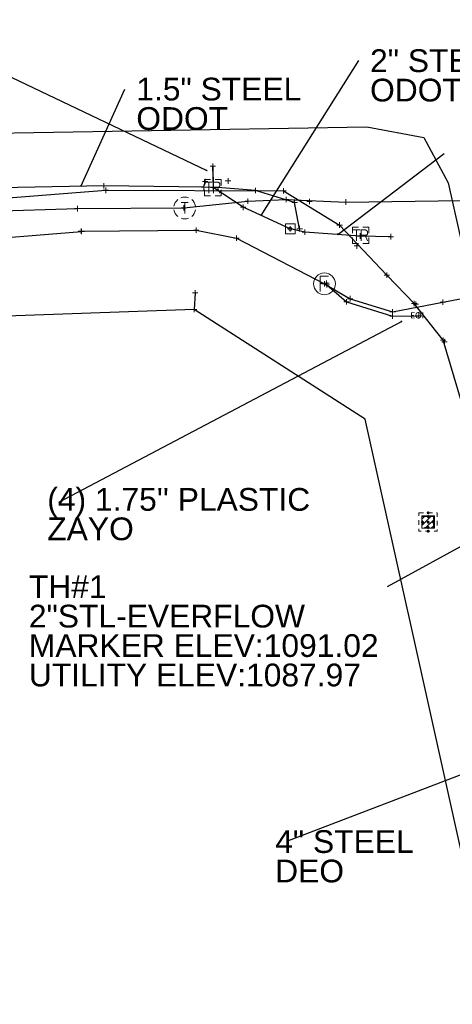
# Model space of a CAD drawing. Header units: feet. Extents: x 2474969 to 2485206, y 498780 to 500682.
# Tile 17 of 69: x 2477670 to 2477749, y 499884 to 500064. Entities that reach past the tile are written whole.
import ezdxf
from ezdxf.enums import TextEntityAlignment as Align

# ---------------------------------------------------------------- set-up
doc = ezdxf.new("R2010")
doc.units = ezdxf.units.FT
doc.header["$MEASUREMENT"] = 0
for name, pattern in [('DGN Style 1', [0.063228, 0.000105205, -0.063123]), ('DGN Style 2', [0.017105, 0.010263, -0.006842]), ('DGN Style 4', [0.027369, 0.013684, -0.006842, 0, -0.006842]), ('DGN Style 5', [0.011974, 0.005132, -0.006842]), ('DGN Style 6', [6.093386, 0.003204, -1.281469, 2.242571, -1.281469, 0.003204, -1.281469]), ('DGN Style 7', [0.034211, 0.015395, -0.006842, 0.005132, -0.006842]), ('drainage01', [1.6, 0.85, -0.75]), ('interconnectex', [0]), ('OhDOT_USTN2', [0.11, 0.069, -0.041])]:
    doc.linetypes.add(name, pattern=pattern)
for name, color, linetype in [('DR_X_Cells', 151, 'OhDOT_USTN2'), ('SG_X_Interconnect_Cable', 7, 'interconnectex'), ('SG_X_Poles', 7, 'Continuous'), ('SG_X_PullBox', 7, 'Continuous'), ('TX_X_10', 7, 'Continuous'), ('UT_X_Cable_TV_Cells', 30, 'Continuous'), ('UT_X_Electric', 1, 'elecex'), ('UT_X_FO', 30, 'foex'), ('UT_X_Gas', 190, 'gasex'), ('UT_X_Telecom', 30, 'teleex'), ('UT_X_Telecom_Cells', 30, 'Continuous')]:
    doc.layers.add(name, color=color, linetype=linetype)
for name, color, linetype, lineweight in [('DR_X_Cells (Construction)', 5, 'DGN Style 2', 0), ('GK_Drainage_Nodes (Construction)', 7, 'Continuous', 53), ('SG_X_PullBox (Construction)', 7, 'Continuous', 0), ('UT_X_Cable_TV_Cells (Construction)', 30, 'Continuous', 0), ('UT_X_Telecom_Cells (Construction)', 30, 'Continuous', 0)]:
    doc.layers.add(name, color=color, linetype=linetype, lineweight=lineweight)
doc.layers.add('SV_X_Shot_Marker (Construction)', color=2, linetype='Continuous', lineweight=0, transparency=0.5)
doc.styles.get("Standard").update_dxf_attribs({"font": 'arial.ttf'})
doc.styles.add('Standard-Linetype-Ex', font='font30.shx')
doc.styles.add('Style-Arial', font='arial.ttf')
doc.styles.add('Style-Calibri', font='calibri.ttf')
doc.linetypes.add('elecex', pattern='A,0.2,-0.1,0.2,-0.1,0.2,-0.1,0.2,-0.1,["E",Standard-Linetype-Ex,S=0.14,R=0,X=0,Y=-0.05],-0.2', length=1.4)
doc.linetypes.add('foex', pattern='A,0.2,-0.1,0.2,-0.1,0.2,-0.1,0.2,-0.1,["FO",Standard-Linetype-Ex,S=0.14,R=0,X=0,Y=-0.05],-0.3', length=1.5)
doc.linetypes.add('gasex', pattern='A,0.2,-0.1,0.2,-0.1,0.2,-0.1,0.2,-0.1,["G",Standard-Linetype-Ex,S=0.14,R=0,X=0,Y=-0.05],-0.25', length=1.45)
doc.linetypes.add('teleex', pattern='A,0.2,-0.1,0.2,-0.1,0.2,-0.1,0.2,-0.1,["T",Standard-Linetype-Ex,S=0.14,R=0,X=0,Y=-0.05],-0.2', length=1.4)
doc.dimstyles.get("Standard").update_dxf_attribs({"dimtxt": 0.18, "dimasz": 0.18, "dimexe": 0.18, "dimexo": 0.0625, "dimgap": 0.09, "dimtad": 0, "dimtih": 1, "dimtoh": 1, "dimdec": 4, "dimzin": 0, "dimdsep": 46, "dimtxsty": 'Standard', "dimcen": 0.09, "dimadec": 0, "dimazin": 0, "dimtfac": 1, "dimtdec": 4, "dimtofl": 0, "dimtmove": 0, "dimatfit": 3, "dimfxl": 1, "dimtolj": 1, "dimtzin": 0, "dimarcsym": 0})

# ---------------------------------------------------------------- blocks, each defined once
blk = doc.blocks.new('SVPT_1034')
at = {"layer": 'SV_X_Shot_Marker (Construction)', "transparency": 33554495}
for p, q in [((-0.025, 0), (0.025, 0)), ((0, 0.025), (0, -0.025))]:
    blk.add_line(p, q, dxfattribs=at)
blk.add_point((0, 0), dxfattribs=at)
blk = doc.blocks.new('SVPT_1035')
at = {"layer": 'SV_X_Shot_Marker (Construction)', "transparency": 33554495}
for p, q in [((-0.025, 0), (0.025, 0)), ((0, 0.025), (0, -0.025))]:
    blk.add_line(p, q, dxfattribs=at)
blk.add_point((0, 0), dxfattribs=at)
blk = doc.blocks.new('SVPT_1036')
at = {"layer": 'SV_X_Shot_Marker (Construction)', "transparency": 33554495}
for p, q in [((-0.025, 0), (0.025, 0)), ((0, 0.025), (0, -0.025))]:
    blk.add_line(p, q, dxfattribs=at)
blk.add_point((0, 0), dxfattribs=at)
blk = doc.blocks.new('SVPT_1037')
at = {"layer": 'SV_X_Shot_Marker (Construction)', "transparency": 33554495}
for p, q in [((-0.025, 0), (0.025, 0)), ((0, 0.025), (0, -0.025))]:
    blk.add_line(p, q, dxfattribs=at)
blk.add_point((0, 0), dxfattribs=at)
blk = doc.blocks.new('SVPT_1038')
at = {"layer": 'SV_X_Shot_Marker (Construction)', "transparency": 33554495}
for p, q in [((-0.025, 0), (0.025, 0)), ((0, 0.025), (0, -0.025))]:
    blk.add_line(p, q, dxfattribs=at)
blk.add_point((0, 0), dxfattribs=at)
blk = doc.blocks.new('SVPT_1039')
at = {"layer": 'SV_X_Shot_Marker (Construction)', "transparency": 33554495}
for p, q in [((-0.025, 0), (0.025, 0)), ((0, 0.025), (0, -0.025))]:
    blk.add_line(p, q, dxfattribs=at)
blk.add_point((0, 0), dxfattribs=at)
blk = doc.blocks.new('SVPT_1040')
at = {"layer": 'SV_X_Shot_Marker (Construction)', "transparency": 33554495}
for p, q in [((-0.025, 0), (0.025, 0)), ((0, 0.025), (0, -0.025))]:
    blk.add_line(p, q, dxfattribs=at)
blk.add_point((0, 0), dxfattribs=at)
blk = doc.blocks.new('SVPT_1041')
at = {"layer": 'SV_X_Shot_Marker (Construction)', "transparency": 33554495}
for p, q in [((-0.025, 0), (0.025, 0)), ((0, 0.025), (0, -0.025))]:
    blk.add_line(p, q, dxfattribs=at)
blk.add_point((0, 0), dxfattribs=at)
blk = doc.blocks.new('TMH_12')
at = {"layer": 'UT_X_Telecom_Cells', "color": 30, "linetype": 'Continuous', "lineweight": 0}
for p, q in [((-0.0325, 0.05), (0.0325, 0.05)), ((0, -0.05), (0, 0.05))]:
    blk.add_line(p, q, dxfattribs=at)
for start, end in [(70.05767, 110.10608), (130.0806, 170.07213), (10.01689, 50.03919), (190.01689, 230.03919), (310.01144, 350.02638), (250.05767, 290.04731)]:
    blk.add_arc((0, 0), 0.1, start, end, dxfattribs=at)
at = {"layer": 'UT_X_Telecom_Cells (Construction)', "color": 30, "linetype": 'Continuous', "lineweight": 30}
blk.add_point((0, 0), dxfattribs=at)
blk = doc.blocks.new('SIGPB_41')
at = {"layer": 'SG_X_PullBox', "color": 7, "linetype": 'Continuous', "lineweight": 0, "flags": 128}
for points in [[(-0.02, 0.075), (-0.075, 0.075), (-0.075, 0.02)], [(-0.0678, 0.05), (-0.0056, 0.05)], [(-0.0363, 0.05), (-0.0363, -0.05)], [(0.0056, -0.05), (0.0056, 0.05), (0.0434, 0.05), (0.0473, 0.0492), (0.0528, 0.0476), (0.0552, 0.0461), (0.0576, 0.0445), (0.0607, 0.0405), (0.0631, 0.0366), (0.0646, 0.0303), (0.0646, 0.0209), (0.0639, 0.0177), (0.0623, 0.013), (0.0591, 0.0075), (0.056, 0.0051), (0.0536, 0.0035), (0.052, 0.0027), (0.0497, 0.002), (0.0426, 0.0012), (0.0056, 0.0012)], [(0.075, 0.02), (0.075, 0.075), (0.02, 0.075)], [(0.0426, 0.0012), (0.0646, -0.05)], [(-0.075, -0.02), (-0.075, -0.075), (-0.02, -0.075)], [(0.02, -0.075), (0.075, -0.075), (0.075, -0.02)]]:
    blk.add_lwpolyline(points, dxfattribs=at)
at = {"layer": 'SG_X_PullBox (Construction)', "color": 7, "linetype": 'Continuous', "lineweight": 30}
blk.add_point((0, 0), dxfattribs=at)
blk = doc.blocks.new('SVPT_1042')
at = {"layer": 'SV_X_Shot_Marker (Construction)', "transparency": 33554495}
for p, q in [((-0.025, 0), (0.025, 0)), ((0, 0.025), (0, -0.025))]:
    blk.add_line(p, q, dxfattribs=at)
blk.add_point((0, 0), dxfattribs=at)
blk = doc.blocks.new('SVPT_1043')
at = {"layer": 'SV_X_Shot_Marker (Construction)', "transparency": 33554495}
for p, q in [((0, 0.025), (0, -0.025)), ((-0.025, 0), (0.025, 0))]:
    blk.add_line(p, q, dxfattribs=at)
blk.add_point((0, 0), dxfattribs=at)
blk = doc.blocks.new('SVPT_1044')
at = {"layer": 'SV_X_Shot_Marker (Construction)', "transparency": 33554495}
for p, q in [((-0.025, 0), (0.025, 0)), ((0, 0.025), (0, -0.025))]:
    blk.add_line(p, q, dxfattribs=at)
blk.add_point((0, 0), dxfattribs=at)
blk = doc.blocks.new('SVPT_1045')
at = {"layer": 'SV_X_Shot_Marker (Construction)', "transparency": 33554495}
for p, q in [((-0.025, 0), (0.025, 0)), ((0, 0.025), (0, -0.025))]:
    blk.add_line(p, q, dxfattribs=at)
blk.add_point((0, 0), dxfattribs=at)
blk = doc.blocks.new('SVPT_1046')
at = {"layer": 'SV_X_Shot_Marker (Construction)', "transparency": 33554495}
for p, q in [((-0.025, 0), (0.025, 0)), ((0, 0.025), (0, -0.025))]:
    blk.add_line(p, q, dxfattribs=at)
blk.add_point((0, 0), dxfattribs=at)
blk = doc.blocks.new('SVPT_1047')
at = {"layer": 'SV_X_Shot_Marker (Construction)', "transparency": 33554495}
for p, q in [((-0.025, 0), (0.025, 0)), ((0, 0.025), (0, -0.025))]:
    blk.add_line(p, q, dxfattribs=at)
blk.add_point((0, 0), dxfattribs=at)
blk = doc.blocks.new('SVPT_1048')
at = {"layer": 'SV_X_Shot_Marker (Construction)', "transparency": 33554495}
for p, q in [((-0.025, 0), (0.025, 0)), ((0, 0.025), (0, -0.025))]:
    blk.add_line(p, q, dxfattribs=at)
blk.add_point((0, 0), dxfattribs=at)
blk = doc.blocks.new('SVPT_1049')
at = {"layer": 'SV_X_Shot_Marker (Construction)', "transparency": 33554495}
for p, q in [((-0.025, 0), (0.025, 0)), ((0, 0.025), (0, -0.025))]:
    blk.add_line(p, q, dxfattribs=at)
blk.add_point((0, 0), dxfattribs=at)
blk = doc.blocks.new('SIGPB_43')
at = {"layer": 'SG_X_PullBox', "color": 7, "linetype": 'Continuous', "lineweight": 0, "flags": 128}
for points in [[(-0.02, 0.075), (-0.075, 0.075), (-0.075, 0.02)], [(-0.0678, 0.05), (-0.0056, 0.05)], [(-0.0363, 0.05), (-0.0363, -0.05)], [(0.0056, -0.05), (0.0056, 0.05), (0.0434, 0.05), (0.0473, 0.0492), (0.0528, 0.0476), (0.0552, 0.0461), (0.0576, 0.0445), (0.0607, 0.0405), (0.0631, 0.0366), (0.0646, 0.0303), (0.0646, 0.0209), (0.0639, 0.0177), (0.0623, 0.013), (0.0591, 0.0075), (0.056, 0.0051), (0.0536, 0.0035), (0.052, 0.0027), (0.0497, 0.002), (0.0426, 0.0012), (0.0056, 0.0012)], [(0.075, 0.02), (0.075, 0.075), (0.02, 0.075)], [(0.0426, 0.0012), (0.0646, -0.05)], [(-0.075, -0.02), (-0.075, -0.075), (-0.02, -0.075)], [(0.02, -0.075), (0.075, -0.075), (0.075, -0.02)]]:
    blk.add_lwpolyline(points, dxfattribs=at)
at = {"layer": 'SG_X_PullBox (Construction)', "color": 7, "linetype": 'Continuous', "lineweight": 30}
blk.add_point((0, 0), dxfattribs=at)
blk = doc.blocks.new('SVPT_1050')
at = {"layer": 'SV_X_Shot_Marker (Construction)', "transparency": 33554495}
for p, q in [((-0.025, 0), (0.025, 0)), ((0, 0.025), (0, -0.025))]:
    blk.add_line(p, q, dxfattribs=at)
blk.add_point((0, 0), dxfattribs=at)
blk = doc.blocks.new('SVPT_1051')
at = {"layer": 'SV_X_Shot_Marker (Construction)', "transparency": 33554495}
for p, q in [((-0.025, 0), (0.025, 0)), ((0, 0.025), (0, -0.025))]:
    blk.add_line(p, q, dxfattribs=at)
blk.add_point((0, 0), dxfattribs=at)
blk = doc.blocks.new('SVPT_1052')
at = {"layer": 'SV_X_Shot_Marker (Construction)', "transparency": 33554495}
for p, q in [((0, 0.025), (0, -0.025)), ((-0.025, 0), (0.025, 0))]:
    blk.add_line(p, q, dxfattribs=at)
blk.add_point((0, 0), dxfattribs=at)
blk = doc.blocks.new('SVPT_1053')
at = {"layer": 'SV_X_Shot_Marker (Construction)', "transparency": 33554495}
for p, q in [((-0.025, 0), (0.025, 0)), ((0, 0.025), (0, -0.025))]:
    blk.add_line(p, q, dxfattribs=at)
blk.add_point((0, 0), dxfattribs=at)
blk = doc.blocks.new('SVPT_1054')
at = {"layer": 'SV_X_Shot_Marker (Construction)', "transparency": 33554495}
for p, q in [((-0.025, 0), (0.025, 0)), ((0, 0.025), (0, -0.025))]:
    blk.add_line(p, q, dxfattribs=at)
blk.add_point((0, 0), dxfattribs=at)
blk = doc.blocks.new('SVPT_1055')
at = {"layer": 'SV_X_Shot_Marker (Construction)', "transparency": 33554495}
for p, q in [((-0.025, 0), (0.025, 0)), ((0, 0.025), (0, -0.025))]:
    blk.add_line(p, q, dxfattribs=at)
blk.add_point((0, 0), dxfattribs=at)
blk = doc.blocks.new('SVPT_1056')
at = {"layer": 'SV_X_Shot_Marker (Construction)', "transparency": 33554495}
for p, q in [((-0.025, 0), (0.025, 0)), ((0, 0.025), (0, -0.025))]:
    blk.add_line(p, q, dxfattribs=at)
blk.add_point((0, 0), dxfattribs=at)
blk = doc.blocks.new('SVPT_1057')
at = {"layer": 'SV_X_Shot_Marker (Construction)', "transparency": 33554495}
for p, q in [((-0.025, 0), (0.025, 0)), ((0, 0.025), (0, -0.025))]:
    blk.add_line(p, q, dxfattribs=at)
blk.add_point((0, 0), dxfattribs=at)
blk = doc.blocks.new('SVPT_1060')
at = {"layer": 'SV_X_Shot_Marker (Construction)', "transparency": 33554495}
for p, q in [((-0.025, 0), (0.025, 0)), ((0, 0.025), (0, -0.025))]:
    blk.add_line(p, q, dxfattribs=at)
blk.add_point((0, 0), dxfattribs=at)
blk = doc.blocks.new('SVPT_1061')
at = {"layer": 'SV_X_Shot_Marker (Construction)', "transparency": 33554495}
for p, q in [((-0.025, 0), (0.025, 0)), ((0, 0.025), (0, -0.025))]:
    blk.add_line(p, q, dxfattribs=at)
blk.add_point((0, 0), dxfattribs=at)
blk = doc.blocks.new('SVPT_1062')
at = {"layer": 'SV_X_Shot_Marker (Construction)', "transparency": 33554495}
for p, q in [((-0.025, 0), (0.025, 0)), ((0, 0.025), (0, -0.025))]:
    blk.add_line(p, q, dxfattribs=at)
blk.add_point((0, 0), dxfattribs=at)
blk = doc.blocks.new('SVPT_1063')
at = {"layer": 'SV_X_Shot_Marker (Construction)', "transparency": 33554495}
for p, q in [((-0.025, 0), (0.025, 0)), ((0, 0.025), (0, -0.025))]:
    blk.add_line(p, q, dxfattribs=at)
blk.add_point((0, 0), dxfattribs=at)
blk = doc.blocks.new('SVPT_1064')
at = {"layer": 'SV_X_Shot_Marker (Construction)', "transparency": 33554495}
for p, q in [((-0.025, 0), (0.025, 0)), ((0, 0.025), (0, -0.025))]:
    blk.add_line(p, q, dxfattribs=at)
blk.add_point((0, 0), dxfattribs=at)
blk = doc.blocks.new('SVPT_1065')
at = {"layer": 'SV_X_Shot_Marker (Construction)', "transparency": 33554495}
for p, q in [((-0.025, 0), (0.025, 0)), ((0, 0.025), (0, -0.025))]:
    blk.add_line(p, q, dxfattribs=at)
blk.add_point((0, 0), dxfattribs=at)
blk = doc.blocks.new('SVPT_1066')
at = {"layer": 'SV_X_Shot_Marker (Construction)', "transparency": 33554495}
for p, q in [((-0.025, 0), (0.025, 0)), ((0, 0.025), (0, -0.025))]:
    blk.add_line(p, q, dxfattribs=at)
blk.add_point((0, 0), dxfattribs=at)
blk = doc.blocks.new('SVPT_1067')
at = {"layer": 'SV_X_Shot_Marker (Construction)', "transparency": 33554495}
for p, q in [((-0.025, 0), (0.025, 0)), ((0, 0.025), (0, -0.025))]:
    blk.add_line(p, q, dxfattribs=at)
blk.add_point((0, 0), dxfattribs=at)
blk = doc.blocks.new('SVPT_1068')
at = {"layer": 'SV_X_Shot_Marker (Construction)', "transparency": 33554495}
for p, q in [((-0.025, 0), (0.025, 0)), ((0, 0.025), (0, -0.025))]:
    blk.add_line(p, q, dxfattribs=at)
blk.add_point((0, 0), dxfattribs=at)
blk = doc.blocks.new('SVPT_1069')
at = {"layer": 'SV_X_Shot_Marker (Construction)', "transparency": 33554495}
for p, q in [((-0.025, 0), (0.025, 0)), ((0, 0.025), (0, -0.025))]:
    blk.add_line(p, q, dxfattribs=at)
blk.add_point((0, 0), dxfattribs=at)
blk = doc.blocks.new('SVPT_1070')
at = {"layer": 'SV_X_Shot_Marker (Construction)', "transparency": 33554495}
for p, q in [((-0.025, 0), (0.025, 0)), ((0, 0.025), (0, -0.025))]:
    blk.add_line(p, q, dxfattribs=at)
blk.add_point((0, 0), dxfattribs=at)
blk = doc.blocks.new('SVPT_1071')
at = {"layer": 'SV_X_Shot_Marker (Construction)', "transparency": 33554495}
for p, q in [((-0.025, 0), (0.025, 0)), ((0, 0.025), (0, -0.025))]:
    blk.add_line(p, q, dxfattribs=at)
blk.add_point((0, 0), dxfattribs=at)
blk = doc.blocks.new('SVPT_1072')
at = {"layer": 'SV_X_Shot_Marker (Construction)', "transparency": 33554495}
for p, q in [((-0.025, 0), (0.025, 0)), ((0, 0.025), (0, -0.025))]:
    blk.add_line(p, q, dxfattribs=at)
blk.add_point((0, 0), dxfattribs=at)
blk = doc.blocks.new('SVPT_1073')
at = {"layer": 'SV_X_Shot_Marker (Construction)', "transparency": 33554495}
for p, q in [((-0.025, 0), (0.025, 0)), ((0, 0.025), (0, -0.025))]:
    blk.add_line(p, q, dxfattribs=at)
blk.add_point((0, 0), dxfattribs=at)
blk = doc.blocks.new('SVPT_1074')
at = {"layer": 'SV_X_Shot_Marker (Construction)', "transparency": 33554495}
for p, q in [((-0.025, 0), (0.025, 0)), ((0, 0.025), (0, -0.025))]:
    blk.add_line(p, q, dxfattribs=at)
blk.add_point((0, 0), dxfattribs=at)
blk = doc.blocks.new('SVPT_1075')
at = {"layer": 'SV_X_Shot_Marker (Construction)', "transparency": 33554495}
for p, q in [((-0.025, 0), (0.025, 0)), ((0, 0.025), (0, -0.025))]:
    blk.add_line(p, q, dxfattribs=at)
blk.add_point((0, 0), dxfattribs=at)
blk = doc.blocks.new('SVPT_1076')
at = {"layer": 'SV_X_Shot_Marker (Construction)', "transparency": 33554495}
for p, q in [((-0.025, 0), (0.025, 0)), ((0, 0.025), (0, -0.025))]:
    blk.add_line(p, q, dxfattribs=at)
blk.add_point((0, 0), dxfattribs=at)
blk = doc.blocks.new('SVPT_1077')
at = {"layer": 'SV_X_Shot_Marker (Construction)', "transparency": 33554495}
for p, q in [((-0.025, 0), (0.025, 0)), ((0, 0.025), (0, -0.025))]:
    blk.add_line(p, q, dxfattribs=at)
blk.add_point((0, 0), dxfattribs=at)
blk = doc.blocks.new('SVPT_1078')
at = {"layer": 'SV_X_Shot_Marker (Construction)', "transparency": 33554495}
for p, q in [((-0.025, 0), (0.025, 0)), ((0, 0.025), (0, -0.025))]:
    blk.add_line(p, q, dxfattribs=at)
blk.add_point((0, 0), dxfattribs=at)
blk = doc.blocks.new('SVPT_1633')
at = {"layer": 'SV_X_Shot_Marker (Construction)', "transparency": 33554495}
for p, q in [((-0.025, 0), (0.025, 0)), ((0, 0.025), (0, -0.025))]:
    blk.add_line(p, q, dxfattribs=at)
blk.add_point((0, 0), dxfattribs=at)
blk = doc.blocks.new('SVPT_1634')
at = {"layer": 'SV_X_Shot_Marker (Construction)', "transparency": 33554495}
for p, q in [((-0.025, 0), (0.025, 0)), ((0, 0.025), (0, -0.025))]:
    blk.add_line(p, q, dxfattribs=at)
blk.add_point((0, 0), dxfattribs=at)
blk = doc.blocks.new('CB22B-X_17')
at = {"layer": 'DR_X_Cells', "color": 5, "linetype": 'Continuous', "lineweight": 0}
for p, q in [((-1.15, -0.61), (0.61, 1.15)), ((-1.15, 0.52), (-0.52, 1.15)), ((-0.55, -1.15), (1.15, 0.55)), ((0.58, -1.15), (1.15, -0.58))]:
    blk.add_line(p, q, dxfattribs=at)
at = {"layer": 'DR_X_Cells', "color": 4, "linetype": 'drainage01', "lineweight": 0}
blk.add_3dface([(-1.67, 1.67), (1.67, 1.67), (1.67, -1.67), (-1.67, -1.67)], dxfattribs=at)
at = {"layer": 'DR_X_Cells', "color": 5, "linetype": 'Continuous', "lineweight": 0}
blk.add_3dface([(-1.15, 1.15), (1.15, 1.15), (1.15, -1.15), (-1.15, -1.15)], dxfattribs=at)
at = {"layer": 'DR_X_Cells (Construction)', "color": 251, "linetype": 'drainage01', "lineweight": 0}
blk.add_3dface([(-1, 1), (1, 1), (1, -1), (-1, -1)], dxfattribs=at)
at = {"layer": 'GK_Drainage_Nodes (Construction)', "color": 254, "linetype": 'DGN Style 6', "lineweight": 53}
for p in [(-1, 0), (0, 1), (1, 0), (0, -1)]:
    blk.add_point(p, dxfattribs=at)
at = {"layer": 'GK_Drainage_Nodes (Construction)', "color": 30, "linetype": 'DGN Style 2', "lineweight": 53}
blk.add_point((0, 1.67), dxfattribs=at)
at = {"layer": 'GK_Drainage_Nodes (Construction)', "color": 5, "linetype": 'DGN Style 7', "lineweight": 53}
blk.add_point((0, 0), dxfattribs=at)
at = {"layer": 'GK_Drainage_Nodes (Construction)', "color": 1, "linetype": 'DGN Style 5', "lineweight": 53}
blk.add_point((0, 0), dxfattribs=at)
at = {"layer": 'GK_Drainage_Nodes (Construction)', "color": 2, "linetype": 'DGN Style 4', "lineweight": 53}
blk.add_point((0, 0), dxfattribs=at)
at = {"layer": 'GK_Drainage_Nodes (Construction)', "color": 6, "linetype": 'DGN Style 1', "lineweight": 53}
blk.add_point((0, -1.67), dxfattribs=at)
blk = doc.blocks.new('TerminatorOpen_0.5')
at = {"color": 0, "linetype": 'ByBlock', "lineweight": -2}
for q in [(-1, 0.25), (-1, 0), (-1, -0.25)]:
    blk.add_line((0, 0), q, dxfattribs=at)
blk = doc.blocks.new('SPED_3')
at = {"layer": 'SG_X_Poles', "color": 7, "linetype": 'Continuous', "lineweight": 0}
blk.add_circle((0, 0), 0.015, dxfattribs=at)
blk.add_3dface([(-0.045, -0.045), (0.045, -0.045), (0.045, 0.045), (-0.045, 0.045)], dxfattribs=at)
blk = doc.blocks.new('*U2909')
at = {"layer": 'UT_X_Cable_TV_Cells (Construction)', "linetype": 'Continuous'}
blk.add_line((-0.038, 0.1016), (0.016, 0.1016), dxfattribs=at)
at = {"layer": 'UT_X_Cable_TV_Cells (Construction)', "linetype": 'Continuous', "flags": 128}
blk.add_lwpolyline([(0.038, 0.17), (-0.038, 0.17), (-0.038, 0.03)], dxfattribs=at)
blk = doc.blocks.new('FOMH_2_1')
at = {"layer": 'UT_X_Cable_TV_Cells (Construction)', "ltscale": 20}
blk.add_circle((0, 0.1), 0.1, dxfattribs=at)
at = {"layer": 'UT_X_Cable_TV_Cells (Construction)', "linetype": 'Continuous'}
blk.add_blockref('*U2909', (0, 0), dxfattribs=at)

msp = doc.modelspace()

# ---------------------------------------------------------------- linework, layer by layer
at = {"layer": 'SG_X_Interconnect_Cable'}
msp.add_line((2477705.55, 500037.62, 1091.83), (2477705.63, 500033.71, 1092.39), dxfattribs=at)
for points in [[(2477721.46, 500026.18, 1092.32), (2477720.54, 500031, 1091.6), (2477713.35, 500033.18, 1091.83), (2477705.68, 500033.79, 1092.35), (2477705.55, 500037.62, 1091.83)], [(2477738.18, 500024.71, 1091.31), (2477732.54, 500024.83, 1091.67), (2477722.42, 500025.53, 1092.45), (2477719.75, 500026.14, 1092.25), (2477711.1, 500030.1, 1092.08), (2477705.63, 500033.71, 1092.39), (2477703.92, 500033.76, 1092.43), (2477685.61, 500034.02, 1092.74), (2477663.51, 500033.6, 1093.36), (2477663.37, 500036.32, 1092.93)]]:
    msp.add_polyline3d(points, dxfattribs=at)
at = {"layer": 'TX_X_10'}
msp.add_polyline3d([(2477827.64, 499681.52, 1092.86), (2477949.72, 499146.7, 1092.86), (2477922.88, 499138.86, 1092.7), (2477733.45, 499991.27, 721.25), (2477702.14, 500011.38, -1996.21), (2477471.63, 500003.18, -7103.1), (2477455.38, 499979.67, -3002.26), (2477456.01, 499959.63, -3459.86), (2477427.91, 499958, -1999.81), (2477426.17, 500009.09, 1100.93), (2477438.24, 500028.74, 0), (2477461.04, 500040.21, -1920.11), (2477733.8, 500044.87, -20409.69), (2477744.2, 500042.91, -20837.68), (2477748.69, 500034.59, -20614.76)], close=True, dxfattribs=at)
at = {"layer": 'UT_X_Electric', "extrusion": (0.00829, 0.140101, 0.990103)}
msp.add_line((2477702.32, 500014.42), (2477702.14, 500011.38), dxfattribs=at)
at = {"layer": 'UT_X_FO', "flags": 128}
for points in [[(2477445.71, 500003.52), (2477447.54, 500005.01), (2477464.86, 500020.86), (2477474.64, 500021.04), (2477500.5, 500021.42), (2477581.61, 500021.67), (2477621.1, 500022.75), (2477658.76, 500023.85), (2477681.53, 500025.68), (2477681.41, 500025.72), (2477702.49, 500025.89), (2477709.91, 500024.45), (2477726, 500016.08), (2477730.71, 500013.35), (2477738.5, 500010.96), (2477747.69, 500012.72), (2477774.05, 500017.77), (2477774.24, 500017.79)], [(2477726.43, 500015.89), (2477730.05, 500012.76), (2477738.46, 500010.16), (2477743.32, 500010.2)]]:
    msp.add_lwpolyline(points, dxfattribs=at)
at = {"layer": 'UT_X_Gas', "flags": 128}
for points in [[(2477465.98, 500030.6), (2477501.03, 500031.65), (2477579.94, 500032.26), (2477632.83, 500034.18), (2477656.84, 500034.44), (2477661.86, 500031.36), (2477685.96, 500033.21), (2477718.52, 500033.12), (2477728.79, 500026.85), (2477737.42, 500017.65), (2477742.51, 500012.41)], [(2477947.27, 499146.85), (2477943.57, 499161.58), (2477933.81, 499204.03), (2477927.47, 499232.66), (2477919.08, 499272.64), (2477898.15, 499364.36), (2477889.8, 499405.84), (2477880.46, 499442.68), (2477875.16, 499465.86), (2477862.38, 499517.18), (2477849.13, 499575.13), (2477837.82, 499624.06), (2477835.51, 499635.23), (2477830.82, 499648.43), (2477829.2, 499653.74), (2477828.84, 499657.94), (2477824.06, 499683.44), (2477812.04, 499736.09), (2477810.59, 499740.19), (2477808.16, 499748.78), (2477794.98, 499810.38), (2477781.77, 499864.8), (2477768.95, 499921.7), (2477756.64, 499975.75), (2477747.75, 500005.75), (2477742.46, 500012.46)]]:
    msp.add_lwpolyline(points, dxfattribs=at)
at = {"layer": 'UT_X_Telecom', "flags": 128}
msp.add_lwpolyline([(2477434.31, 499977.67), (2477434.98, 499978.24), (2477432.6, 499983.62), (2477432.1, 499992.09), (2477432.73, 499996.74), (2477435.73, 500003.91), (2477440.62, 500011.8), (2477446.58, 500018.86), (2477454.77, 500023.54), (2477455.68, 500023.73), (2477469.63, 500025.37), (2477500.76, 500025.57), (2477580.79, 500026.47), (2477633.23, 500028.4), (2477680.74, 500029.85), (2477700.25, 500030.01), (2477711.97, 500031.24), (2477719.01, 500031.54), (2477729.92, 500031.07), (2477772.17, 500031.63), (2477776.76, 500031.35), (2477784.17, 500030.94), (2477817.56, 500029.3), (2477817.82, 500029.19), (2477824.61, 500028.75), (2477833.47, 500029.96), (2477861.2, 500030.07), (2477902.38, 500030.2), (2477922.47, 500030.77), (2477939.12, 500031.39), (2477954.41, 500040.47)], dxfattribs=at)

# ---------------------------------------------------------------- block references
at = {"layer": 'DR_X_Cells', "color": 5, "linetype": 'Continuous', "lineweight": 0}
msp.add_blockref('CB22B-X_17', (2477744.99, 499972.42, 1092.06), dxfattribs=at)
at = {"layer": 'SG_X_Poles', "color": 7, "linetype": 'Continuous', "lineweight": 0, "xscale": 20, "yscale": 20, "zscale": 20}
msp.add_blockref('SPED_3', (2477719.75, 500026.14, 1092.25), dxfattribs=at)
at = {"layer": 'SG_X_PullBox', "color": 7, "linetype": 'Continuous', "lineweight": 0, "xscale": 20, "yscale": 20, "zscale": 20}
for name, p in [('SIGPB_41', (2477705.56, 500033.71, 1092.36)), ('SIGPB_43', (2477732.63, 500024.94, 1091.6))]:
    msp.add_blockref(name, p, dxfattribs=at)
at = {"layer": 'SV_X_Shot_Marker (Construction)', "transparency": 33554495, "xscale": 20, "yscale": 20, "zscale": 20}
for name, p in [('SVPT_1076', (2477705.55, 500037.62, 1091.83)), ('SVPT_1057', (2477685.61, 500034.02, 1092.74)), ('SVPT_1056', (2477703.92, 500033.76, 1092.43)), ('SVPT_1037', (2477704.17, 500034.84, 1092.37)), ('SVPT_1055', (2477705.63, 500033.71, 1092.39)), ('SVPT_1075', (2477705.68, 500033.79, 1092.35)), ('SVPT_1060', (2477708.34, 500034.93, 1092.06)), ('SVPT_1036', (2477685.96, 500033.21, 1092.74)), ('SVPT_1074', (2477713.35, 500033.18, 1091.83)), ('SVPT_1061', (2477718.52, 500033.12, 1091.63)), ('SVPT_1038', (2477700.25, 500030.01, 1092.44)), ('SVPT_1054', (2477711.1, 500030.1, 1092.08)), ('SVPT_1039', (2477711.97, 500031.24, 1091.92)), ('SVPT_1040', (2477719.01, 500031.54, 1091.6)), ('SVPT_1073', (2477720.54, 500031, 1091.6)), ('SVPT_1062', (2477723.26, 500031.17, 1091.54)), ('SVPT_1041', (2477729.92, 500031.07, 1091.32)), ('SVPT_1035', (2477680.74, 500029.85, 1092.98)), ('SVPT_1063', (2477728.79, 500026.85, 1091.64)), ('SVPT_1042', (2477681.41, 500025.72, 1092.82)), ('SVPT_1034', (2477681.53, 500025.68, 1092.88)), ('SVPT_1043', (2477702.49, 500025.89, 1092.78)), ('SVPT_1053', (2477719.75, 500026.14, 1092.25)), ('SVPT_1072', (2477721.46, 500026.18, 1092.32)), ('SVPT_1052', (2477722.42, 500025.53, 1092.45)), ('SVPT_1051', (2477732.54, 500024.83, 1091.67)), ('SVPT_1050', (2477738.18, 500024.71, 1091.31)), ('SVPT_1044', (2477709.91, 500024.45, 1092.84)), ('SVPT_1064', (2477731.92, 500023.01, 1091.83)), ('SVPT_1065', (2477737.42, 500017.65, 1091.73)), ('SVPT_1045', (2477726, 500016.08, 1093.18)), ('SVPT_1049', (2477726.38, 500016.17, 1093.27)), ('SVPT_1068', (2477726.43, 500015.89, 1093.31)), ('SVPT_1077', (2477702.32, 500014.42, 1093.71)), ('SVPT_1069', (2477730.05, 500012.76, 1092.94)), ('SVPT_1046', (2477730.71, 500013.35, 1092.79)), ('SVPT_1633', (2477742.46, 500012.46, 1091.36)), ('SVPT_1066', (2477742.76, 500012.33, 1091.41)), ('SVPT_1048', (2477747.69, 500012.72, 1091.1)), ('SVPT_1078', (2477702.14, 500011.38, 1094.14)), ('SVPT_1070', (2477738.46, 500010.16, 1092)), ('SVPT_1047', (2477738.5, 500010.96, 1091.99)), ('SVPT_1071', (2477743.32, 500010.2, 1091.47)), ('SVPT_1634', (2477747.75, 500005.75, 1091.5)), ('SVPT_1067', (2477747.98, 500005.46, 1091.45))]:
    msp.add_blockref(name, p, dxfattribs=at)
at = {"layer": 'UT_X_Cable_TV_Cells', "ltscale": 20, "xscale": 20.00216379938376, "yscale": 20.00216379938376}
msp.add_blockref('FOMH_2_1', (2477726, 500014.08, 1093.18), dxfattribs=at)
at = {"layer": 'UT_X_Telecom_Cells', "color": 30, "linetype": 'Continuous', "lineweight": 0, "xscale": 20, "yscale": 20, "zscale": 20}
msp.add_blockref('TMH_12', (2477700.41, 500029.97, 1092.43), dxfattribs=at)

# ---------------------------------------------------------------- texts
at = {"layer": 'Defpoints', "color": 7, "insert": (2477734.36, 500059.06, 1092.15), "char_height": 4.167, "attachment_point": 1, "line_spacing_factor": 0.776524, "style": 'Style-Arial'}
msp.add_mtext('2" STEEL\\PODOT', dxfattribs=at)
at = {"layer": 'Defpoints', "color": 7, "attachment_point": 1, "line_spacing_factor": 0.776524, "style": 'Style-Arial'}
for s, insert, char_height, rotation in [('1.5" STEEL\\PODOT', (2477691.54, 500053.85, 1092.85), 4.167, 0), ("(4) 1.75'' PLASTIC\\PZAYO", (2477675.23, 499978.65, 1091.51), 4.1671, 360), ('TH#1\\P2"STL-EVERFLOW\\PMARKER ELEV:1091.02\\PUTILITY ELEV:1087.97', (2477671.86, 499962.65, 2179.46), 4.1671, 360), ('4" STEEL\\PDEO', (2477716.98, 499915.94, 1091.51), 4.167, 0)]:
    msp.add_mtext(s, dxfattribs=dict(at, insert=insert, char_height=char_height, rotation=rotation))
at = {"layer": 'SG_X_Interconnect_Cable', "color": 7, "ltscale": 1.000072, "style": 'Style-Calibri'}
msp.add_text('EOI', height=1.153, dxfattribs=at).set_placement((2477741.73, 500010.88, 1091.47), align=Align.TOP_LEFT)

# ---------------------------------------------------------------- leaders
at = {"layer": 'Defpoints'}
for points in [[(2477704.49, 500036.79, 1092.39), (2477646.36, 500064.48, 1092.39)], [(2477714.44, 500028.57, 1092.15), (2477732.28, 500056.98, 1092.15)], [(2477681.4, 500033.94, 1092.85), (2477689.45, 500051.77, 1092.85)], [(2477728.44, 500025.11, 1091.99), (2477747.96, 500039.95, 1091.99)], [(2477740.19, 500009.2, 1091.51), (2477677.31, 499975.99, 1091.51)], [(2477794.79, 499991.96, 1091.02), (2477737.49, 499960.57, 1091.02)], [(2477763.77, 499930.97, 1091.51), (2477719.07, 499913.86, 1091.51)]]:
    msp.add_leader(points, dimstyle='Standard', override={"dimscale": 0, "dimtxt": 0.208348, "dimasz": 0.208348, "dimgap": 0.104174, "dimtad": 0, "dimtxsty": 'Style-Arial', "dimldrblk": 'TerminatorOpen_0.5'}, dxfattribs=at)

doc.saveas('drawing.dxf')
